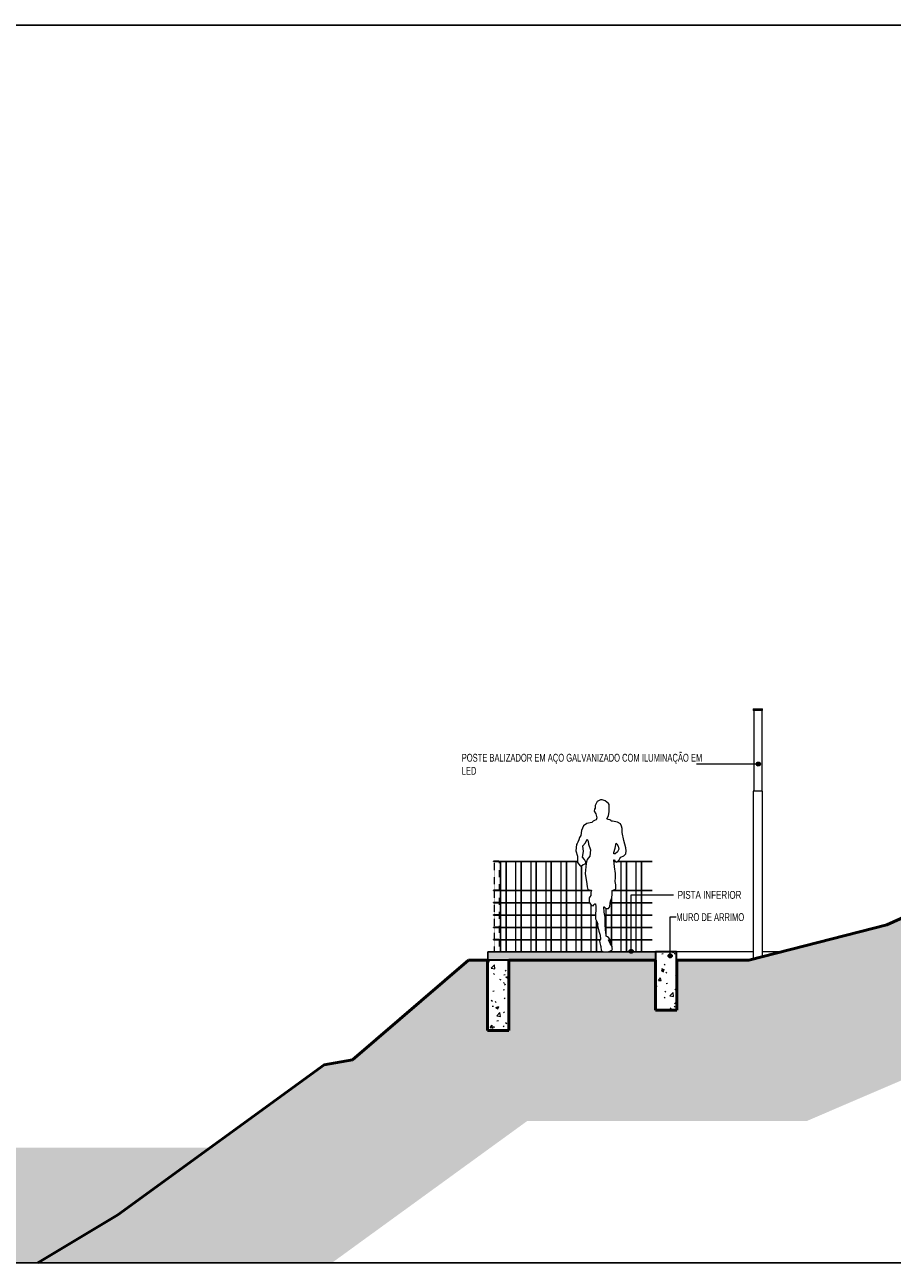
# Model space of a CAD drawing. Header units: millimetres. Extents: x -878167 to -835412, y 145619 to 160658.
# Tile 2 of 27: x -870661 to -860130, y 145619 to 160658. Entities that reach past the tile are written whole.
import ezdxf

# ---------------------------------------------------------------- set-up
doc = ezdxf.new("R2010")
doc.units = ezdxf.units.MM
doc.header["$XCLIPFRAME"] = 2
doc.linetypes.add('Tracejada', pattern=[6.35, 3.175, -3.175])
doc.linetypes.add('TRAÇO 1mm', pattern=[2, 1, -1])
for name, color, linetype, lineweight in [('A-ANNO-IDEN', 131, 'Continuous', 5), ('A-DETL', 90, 'Continuous', 5), ('A-DETL-GENF', 92, 'Continuous', 5), ('A-FLOR', 192, 'Continuous', 5), ('A-FLOR-PATT', 8, 'Continuous', 25), ('A-WALL', 113, 'Continuous', 15), ('A-WALL-PATT', 111, 'Continuous', 35), ('Balaústres', 7, 'Continuous', 5), ('Corrimão', 250, 'Continuous', 25), ('G-ANNO-REFR', 1, 'Tracejada', 5), ('G-ANNO-TEXT', 231, 'Continuous', 5), ('Guarda-corpos', 7, 'Continuous', 5), ('I-WALL', 2, 'Continuous', 15), ('S-COLS', 52, 'Continuous', 15)]:
    doc.layers.add(name, color=color, linetype=linetype, lineweight=lineweight)
doc.styles.add('Swis721 LtCn BT_2', font='swisscl.ttf', dxfattribs={"height": 95})
doc.styles.add('Swis721 LtCn BT_3', font='swisscl.ttf', dxfattribs={"width": 0.9, "height": 95})
picture_1 = doc.add_image_def('image1.png', size_in_pixel=(1000, 904))
picture_2 = doc.add_image_def('image2.png', size_in_pixel=(1556, 1639))
picture_3 = doc.add_image_def('image3.png', size_in_pixel=(1500, 1617))
pattern_1 = [(50, (-858288.28, 150900), (364.368, -31.878), [38.1, -419.1]), (355, (-858288.28, 150900), (-70.486, 382.113), [30.48, -335.28]), (100.451, (-858257.9, 150897.34), (293.885, 350.233), [32.38, -356.18]), (46.184, (-858288.3, 151001.6), (542.158, -84.086), [57.15, -628.65]), (96.636, (-858243.1, 150994.6), (474.805, 494.855), [48.57, -534.27]), (351.184, (-858288.3, 151001.6), (474.81, 494.85), [45.72, -502.92]), (21, (-858237.48, 150976.2), (303.228, -204.53), [38.1, -419.1]), (326, (-858237.48, 150976.2), (123.604, 368.376), [30.48, -335.28]), (71.451, (-858212.2, 150959.16), (426.834, 163.843), [32.38, -356.18]), (37.5, (-858288.28, 150900), (6.1766, 169.1102), [16.764, -314.452, 16.764, -323.596, -336.55]), (37.5, (-858288.28, 150900), (6.1766, 169.1102), [-671.576, 16.764, -319.786]), (7.5, (-858288.28, 150900), (133.639, 200.3615), [16.764, -177.292, 16.764, -306.832, -128.27]), (7.5, (-858288.28, 150900), (133.639, 200.3615), [-517.652, 16.764, -111.506]), (327.5, (-858401.56, 150900), (271.1818, -11.4584), [16.764, -110.236, 16.764, -379.476, -525.78]), (327.5, (-858401.56, 150900), (271.1818, -11.4584), [-523.24, 16.764, -509.016]), (317.5, (-858452.36, 150900), (296.2585, 50.853), [16.764, -148.336, 16.764, -246.38, -373.38]), (317.5, (-858452.36, 150900), (296.2585, 50.853), [-428.244, 16.764, -356.616])]

# ---------------------------------------------------------------- blocks, each defined once
blk = doc.blocks.new('Guarda-corpo - 25mm-4287790-TRECHO 1 - CORTE QUIOSQUE')
at = {"layer": 'Balaústres', "color": 55}
for p, q in [((-863237, 150150), (-863237, 150497)), ((-863173, 150497), (-863173, 149400)), ((-863173, 150497), (-863173, 150497)), ((-863173, 149400), (-863173, 150497)), ((-863237, 150000), (-863237, 150147)), ((-863237, 149850), (-863237, 149997)), ((-863237, 149700), (-863237, 149847)), ((-863237, 149550), (-863237, 149697)), ((-863237, 149400), (-863237, 149547))]:
    blk.add_line(p, q, dxfattribs=at)
blk = doc.blocks.new('Guarda-corpo - 25mm-V11-TRECHO 1 - CORTE QUIOSQUE')
at = {"layer": 'Balaústres', "color": 55}
for p, q in [((-863539, 149476), (-863539, 150045)), ((-863538, 150047), (-863538, 149475)), ((-863602, 149850), (-863602, 149925)), ((-863602, 149700), (-863602, 149847)), ((-863602, 149613), (-863602, 149697)), ((-863539, 149400), (-863539, 149417)), ((-863538, 149417), (-863538, 149400))]:
    blk.add_line(p, q, dxfattribs=at)
blk = doc.blocks.new('Guarda-corpo - 25mm-V12-TRECHO 1 - CORTE QUIOSQUE')
at = {"layer": 'Balaústres', "color": 55}
for p, q in [((-863785, 150138), (-863785, 150147)), ((-863785, 149850), (-863785, 149967)), ((-863785, 149700), (-863785, 149847)), ((-863785, 149550), (-863785, 149697)), ((-863721, 149400), (-863721, 149778)), ((-863721, 149777), (-863721, 149400)), ((-863785, 149400), (-863785, 149547))]:
    blk.add_line(p, q, dxfattribs=at)
blk = doc.blocks.new('Guarda-corpo - 25mm-V13-TRECHO 1 - CORTE QUIOSQUE')
at = {"layer": 'Balaústres', "color": 55}
for p, q in [((-863968, 150150), (-863968, 150497)), ((-863904, 149400), (-863904, 150444)), ((-863903, 150444), (-863903, 149400)), ((-863968, 150000), (-863968, 150147)), ((-863968, 149850), (-863968, 149997)), ((-863968, 149700), (-863968, 149847)), ((-863968, 149550), (-863968, 149697)), ((-863968, 149400), (-863968, 149547))]:
    blk.add_line(p, q, dxfattribs=at)
blk = doc.blocks.new('Guarda-corpo - 25mm-V14-TRECHO 1 - CORTE QUIOSQUE')
at = {"layer": 'Balaústres', "color": 55}
for p, q in [((-864881, 150150), (-864881, 150497)), ((-864816, 150497), (-864817, 150497)), ((-864817, 149400), (-864817, 150497)), ((-864816, 150497), (-864816, 149400)), ((-864881, 150000), (-864881, 150147)), ((-864881, 149850), (-864881, 149997)), ((-864881, 149700), (-864881, 149847)), ((-864881, 149550), (-864881, 149697)), ((-864881, 149400), (-864881, 149547))]:
    blk.add_line(p, q, dxfattribs=at)
blk = doc.blocks.new('Guarda-corpo - Guarda-corpo-3745203-TRECHO 1 - CORTE QUIOSQUE')
at = {"layer": 'Corrimão'}
for p, q in [((-864904, 150500), (-864970, 150500)), ((-864970, 150500), (-864970, 150497)), ((-864970, 150497), (-864904, 150497)), ((-864904, 150497), (-864904, 150500)), ((-864904, 150150), (-864970, 150150)), ((-864970, 150150), (-864970, 150147)), ((-864970, 150147), (-864904, 150147)), ((-864904, 150147), (-864904, 150150)), ((-864904, 150000), (-864970, 150000)), ((-864970, 150000), (-864970, 149997)), ((-864970, 149997), (-864904, 149997)), ((-864904, 149997), (-864904, 150000)), ((-864904, 149850), (-864970, 149850)), ((-864970, 149850), (-864970, 149847)), ((-864970, 149847), (-864904, 149847)), ((-864904, 149847), (-864904, 149850)), ((-864904, 149700), (-864970, 149700)), ((-864970, 149700), (-864970, 149697)), ((-864970, 149697), (-864904, 149697)), ((-864904, 149697), (-864904, 149700)), ((-864904, 149550), (-864970, 149550)), ((-864970, 149550), (-864970, 149547)), ((-864970, 149547), (-864904, 149547)), ((-864904, 149547), (-864904, 149550))]:
    blk.add_line(p, q, dxfattribs=at)
at = {"layer": 'Corrimão', "color": 55, "lineweight": 5}
for p, q in [((-864904, 150500), (-863950, 150500)), ((-864904, 150497), (-863949, 150497)), ((-863853, 150500), (-863838, 150500)), ((-863852, 150497), (-863839, 150497)), ((-863508, 150500), (-863490, 150500)), ((-863508, 150497), (-863485, 150497)), ((-863467, 150497), (-863046, 150497)), ((-863464, 150500), (-863046, 150500)), ((-864904, 150150), (-863789, 150150)), ((-864904, 150147), (-863782, 150147)), ((-863526, 150147), (-863046, 150147)), ((-863517, 150150), (-863046, 150150)), ((-864904, 150000), (-863808, 150000)), ((-864904, 149997), (-863806, 149997)), ((-863553, 149997), (-863046, 149997)), ((-863552, 150000), (-863046, 150000)), ((-864904, 149850), (-863734, 149850)), ((-864904, 149847), (-863734, 149847)), ((-863620, 149850), (-863046, 149850)), ((-863619, 149847), (-863046, 149847)), ((-864904, 149700), (-863704, 149700)), ((-864904, 149697), (-863703, 149697)), ((-863613, 149700), (-863046, 149700)), ((-863613, 149697), (-863046, 149697)), ((-864904, 149550), (-863671, 149550)), ((-864904, 149547), (-863671, 149547)), ((-863553, 149550), (-863046, 149550)), ((-863551, 149547), (-863046, 149547))]:
    blk.add_line(p, q, dxfattribs=at)
for name, p in [('Guarda-corpo - 25mm-V14-TRECHO 1 - CORTE QUIOSQUE', (0, 0)), ('Guarda-corpo - 25mm-4287790-TRECHO 1 - CORTE QUIOSQUE', (-1461, 0)), ('Guarda-corpo - 25mm-4287790-TRECHO 1 - CORTE QUIOSQUE', (-1278, 0)), ('Guarda-corpo - 25mm-4287790-TRECHO 1 - CORTE QUIOSQUE', (-1096, 0)), ('Guarda-corpo - 25mm-4287790-TRECHO 1 - CORTE QUIOSQUE', (-913, 0)), ('Guarda-corpo - 25mm-V13-TRECHO 1 - CORTE QUIOSQUE', (0, 0)), ('Guarda-corpo - 25mm-4287790-TRECHO 1 - CORTE QUIOSQUE', (-183, 0)), ('Guarda-corpo - 25mm-4287790-TRECHO 1 - CORTE QUIOSQUE', (0, 0)), ('Guarda-corpo - 25mm-V12-TRECHO 1 - CORTE QUIOSQUE', (0, 0)), ('Guarda-corpo - 25mm-V11-TRECHO 1 - CORTE QUIOSQUE', (0, 0))]:
    blk.add_blockref(name, p)
blk = doc.blocks.new('_EST_ PILAR BALIZADOR - 150 x 150-4215534-TRECHO 1 - CORTE QUIOSQUE')
at = {"layer": 'S-COLS'}
for p, q in [((-861817, 152350), (-861817, 152330)), ((-861817, 152350), (-861809, 152350)), ((-861809, 152330), (-861817, 152330)), ((-861812, 152330), (-861812, 151350)), ((-861809, 152350), (-861730, 152350)), ((-861730, 152330), (-861809, 152330)), ((-861730, 152350), (-861719, 152350)), ((-861719, 152330), (-861730, 152330)), ((-861719, 152350), (-861704, 152350)), ((-861704, 152330), (-861719, 152330)), ((-861709, 151350), (-861709, 152330)), ((-861704, 152330), (-861704, 152350)), ((-861704, 152350), (-861704, 152350)), ((-861704, 152330), (-861704, 152330)), ((-861817, 151350), (-861817, 149314)), ((-861809, 151350), (-861817, 151350)), ((-861730, 151350), (-861809, 151350)), ((-861719, 151350), (-861730, 151350)), ((-861704, 151350), (-861719, 151350)), ((-861704, 149343), (-861704, 151350)), ((-861704, 151350), (-861704, 151350))]:
    blk.add_line(p, q, dxfattribs=at)
blk = doc.blocks.new('_HUM_ FIGURAS HUMANAS - mann06-3635063-TRECHO 1 - CORTE QUIOSQUE')
at = {"layer": 'A-DETL-GENF'}
for p, q in [((-863737, 151177), (-863738, 151159)), ((-863738, 151159), (-863737, 151146)), ((-863711, 151227), (-863737, 151177)), ((-863672, 151247), (-863711, 151227)), ((-863650, 151247), (-863672, 151247)), ((-863628, 151240), (-863650, 151247)), ((-863615, 151236), (-863628, 151240)), ((-863573, 151202), (-863615, 151236)), ((-863567, 151189), (-863573, 151202)), ((-863566, 151105), (-863567, 151189)), ((-863745, 151131), (-863747, 151108)), ((-863747, 151108), (-863727, 151076)), ((-863737, 151146), (-863745, 151131)), ((-863724, 151003), (-863743, 150996)), ((-863727, 151076), (-863715, 151029)), ((-863721, 151017), (-863724, 151003)), ((-863715, 151029), (-863721, 151017)), ((-863595, 151016), (-863574, 151053)), ((-863579, 151007), (-863595, 151016)), ((-863557, 151003), (-863579, 151007)), ((-863574, 151053), (-863566, 151105)), ((-863548, 150996), (-863557, 151003)), ((-863901, 150874), (-863911, 150814)), ((-863879, 150931), (-863901, 150874)), ((-863837, 150959), (-863879, 150931)), ((-863778, 150972), (-863837, 150959)), ((-863769, 150979), (-863778, 150972)), ((-863762, 150988), (-863769, 150979)), ((-863743, 150996), (-863762, 150988)), ((-863541, 150988), (-863548, 150996)), ((-863524, 150986), (-863541, 150988)), ((-863506, 150984), (-863524, 150986)), ((-863464, 150973), (-863506, 150984)), ((-863430, 150953), (-863464, 150973)), ((-863417, 150927), (-863430, 150953)), ((-863408, 150899), (-863417, 150927)), ((-863408, 150874), (-863408, 150899)), ((-863408, 150848), (-863408, 150874)), ((-863965, 150703), (-863970, 150628)), ((-863956, 150717), (-863965, 150703)), ((-863946, 150731), (-863956, 150717)), ((-863936, 150760), (-863946, 150731)), ((-863927, 150788), (-863936, 150760)), ((-863918, 150801), (-863927, 150788)), ((-863911, 150814), (-863918, 150801)), ((-863886, 150687), (-863855, 150723)), ((-863855, 150723), (-863835, 150769)), ((-863835, 150769), (-863822, 150743)), ((-863822, 150743), (-863816, 150709)), ((-863816, 150709), (-863795, 150637)), ((-863493, 150659), (-863481, 150719)), ((-863481, 150719), (-863476, 150717)), ((-863476, 150717), (-863474, 150712)), ((-863474, 150712), (-863459, 150682)), ((-863388, 150753), (-863408, 150848)), ((-863364, 150662), (-863388, 150753)), ((-863970, 150628), (-863952, 150561)), ((-863952, 150561), (-863949, 150484)), ((-863889, 150551), (-863880, 150619)), ((-863864, 150523), (-863889, 150551)), ((-863880, 150619), (-863886, 150687)), ((-863800, 150561), (-863816, 150542)), ((-863795, 150637), (-863800, 150561)), ((-863509, 150605), (-863493, 150659)), ((-863509, 150597), (-863509, 150605)), ((-863509, 150589), (-863509, 150597)), ((-863501, 150591), (-863509, 150589)), ((-863493, 150589), (-863501, 150591)), ((-863465, 150613), (-863493, 150589)), ((-863449, 150649), (-863465, 150613)), ((-863459, 150682), (-863449, 150649)), ((-863436, 150535), (-863424, 150551)), ((-863424, 150551), (-863389, 150566)), ((-863389, 150566), (-863364, 150592)), ((-863359, 150627), (-863364, 150662)), ((-863364, 150592), (-863359, 150627)), ((-863949, 150484), (-863919, 150444)), ((-863919, 150444), (-863907, 150442)), ((-863907, 150442), (-863882, 150459)), ((-863882, 150459), (-863855, 150468)), ((-863848, 150488), (-863864, 150523)), ((-863845, 150472), (-863856, 150351)), ((-863855, 150468), (-863848, 150488)), ((-863841, 150488), (-863845, 150472)), ((-863837, 150505), (-863841, 150488)), ((-863832, 150523), (-863837, 150505)), ((-863816, 150542), (-863832, 150523)), ((-863503, 150432), (-863509, 150516)), ((-863509, 150516), (-863506, 150516)), ((-863506, 150516), (-863503, 150516)), ((-863503, 150516), (-863492, 150501)), ((-863490, 150352), (-863503, 150432)), ((-863492, 150501), (-863474, 150491)), ((-863474, 150491), (-863460, 150503)), ((-863460, 150503), (-863446, 150516)), ((-863446, 150516), (-863436, 150535)), ((-863856, 150351), (-863838, 150225)), ((-863492, 150254), (-863490, 150301)), ((-863487, 150213), (-863492, 150254)), ((-863489, 150323), (-863490, 150352)), ((-863490, 150301), (-863489, 150323)), ((-863838, 150225), (-863834, 150188)), ((-863834, 150188), (-863826, 150156)), ((-863826, 150156), (-863804, 150152)), ((-863804, 150152), (-863781, 150149)), ((-863786, 150135), (-863791, 150121)), ((-863791, 150121), (-863791, 150103)), ((-863791, 150103), (-863791, 150086)), ((-863781, 150149), (-863786, 150135)), ((-863535, 150054), (-863531, 150100)), ((-863531, 150100), (-863528, 150146)), ((-863528, 150146), (-863509, 150153)), ((-863509, 150153), (-863487, 150162)), ((-863487, 150187), (-863487, 150213)), ((-863487, 150162), (-863487, 150187)), ((-863810, 150054), (-863811, 150004)), ((-863811, 150004), (-863785, 149966)), ((-863800, 150069), (-863810, 150054)), ((-863791, 150086), (-863800, 150069)), ((-863785, 149966), (-863775, 149961)), ((-863775, 149961), (-863762, 149959)), ((-863762, 149959), (-863751, 149971)), ((-863751, 149971), (-863740, 149982)), ((-863740, 149982), (-863735, 149982)), ((-863735, 149982), (-863731, 149982)), ((-863731, 149982), (-863729, 149945)), ((-863564, 149941), (-863557, 149953)), ((-863557, 149953), (-863554, 149986)), ((-863554, 149986), (-863550, 150020)), ((-863550, 150020), (-863542, 150037)), ((-863542, 150037), (-863535, 150054)), ((-863728, 149909), (-863734, 149856)), ((-863734, 149856), (-863731, 149801)), ((-863731, 149801), (-863718, 149770)), ((-863729, 149945), (-863728, 149909)), ((-863627, 149882), (-863633, 149947)), ((-863633, 149947), (-863630, 149947)), ((-863630, 149947), (-863626, 149947)), ((-863614, 149823), (-863627, 149882)), ((-863626, 149947), (-863615, 149936)), ((-863615, 149936), (-863604, 149925)), ((-863613, 149778), (-863614, 149823)), ((-863604, 149925), (-863588, 149926)), ((-863588, 149926), (-863573, 149928)), ((-863573, 149928), (-863564, 149941)), ((-863718, 149770), (-863705, 149738)), ((-863707, 149728), (-863709, 149719)), ((-863709, 149719), (-863701, 149687)), ((-863705, 149738), (-863707, 149728)), ((-863701, 149687), (-863690, 149653)), ((-863690, 149653), (-863674, 149602)), ((-863614, 149738), (-863613, 149778)), ((-863612, 149667), (-863614, 149738)), ((-863601, 149605), (-863612, 149667)), ((-863677, 149540), (-863683, 149532)), ((-863683, 149532), (-863681, 149509)), ((-863681, 149509), (-863677, 149494)), ((-863671, 149548), (-863677, 149540)), ((-863674, 149602), (-863671, 149548)), ((-863601, 149599), (-863601, 149605)), ((-863601, 149592), (-863601, 149599)), ((-863588, 149582), (-863601, 149592)), ((-863573, 149573), (-863588, 149582)), ((-863553, 149503), (-863576, 149545)), ((-863576, 149545), (-863573, 149545)), ((-863558, 149556), (-863573, 149573)), ((-863573, 149545), (-863569, 149545)), ((-863569, 149545), (-863558, 149528)), ((-863544, 149539), (-863558, 149556)), ((-863558, 149528), (-863547, 149510)), ((-863531, 149463), (-863553, 149503)), ((-863550, 149526), (-863546, 149530)), ((-863546, 149519), (-863550, 149526)), ((-863547, 149510), (-863544, 149510)), ((-863546, 149530), (-863544, 149539)), ((-863541, 149513), (-863546, 149519)), ((-863544, 149510), (-863541, 149510)), ((-863541, 149512), (-863541, 149513)), ((-863541, 149510), (-863541, 149512)), ((-863677, 149494), (-863673, 149479)), ((-863673, 149479), (-863667, 149466)), ((-863667, 149466), (-863662, 149417)), ((-863662, 149417), (-863641, 149400)), ((-863641, 149400), (-863573, 149400)), ((-863573, 149400), (-863533, 149419)), ((-863533, 149419), (-863526, 149436)), ((-863528, 149442), (-863531, 149463)), ((-863526, 149436), (-863528, 149442))]:
    blk.add_line(p, q, dxfattribs=at)

msp = doc.modelspace()

# ---------------------------------------------------------------- hatches: boundary and pattern name
at = {"layer": 'A-ANNO-IDEN'}
h = msp.add_hatch(color=256, dxfattribs=at)
edge = h.paths.add_edge_path(flags=0)
edge.add_arc((-861755.52, 151680.066), 25, 0, 360)
h = msp.add_hatch(color=256, dxfattribs=at)
edge = h.paths.add_edge_path(flags=0)
edge.add_arc((-862826.268, 149351.715), 25, 0, 360)
at = {"layer": 'A-DETL-GENF'}
h = msp.add_hatch(dxfattribs=at)
h.set_pattern_fill('FP2_16', color=252, style=0, pattern_type=2)
h.set_pattern_definition([(315, (-858288.28, 150900), (224.5064, 0), [158.75, -158.75]), (315, (-858246.18, 150942.1), (224.5064, 0), [158.75, -158.75]), (315, (-858204.08, 150984.2), (224.5064, 0), [158.75, -158.75]), (45, (-858176.01, 150984.2), (0, 224.5064), [158.75, -158.75]), (45, (-858133.91, 150942.1), (0, 224.5064), [158.75, -158.75]), (45, (-858091.81, 150900), (0, 224.5064), [158.75, -158.75])])
h.paths.add_polyline_path([(-870335.975, 145622.47), (-866933.372, 145622.47), (-864562.823, 147344.775), (-861169.572, 147344.775), (-853779.841, 150517.654), (-839006.874, 150517.654), (-839006.874, 152000), (-840118.566, 152000), (-840118.566, 151730), (-841317.842, 151784.162), (-842517.601, 151826.293), (-843717.721, 151856.39), (-844918.083, 151874.449), (-846118.566, 151880.469), (-847319.049, 151874.449), (-848519.411, 151856.39), (-849719.532, 151826.293), (-850919.291, 151784.162), (-852118.566, 151730), (-852118.986, 152000), (-853833.982, 152000), (-853833.982, 151400), (-854083.065, 151400), (-854083.065, 151834.224), (-855023.045, 151834.224), (-855871.839, 151684.559), (-855674.957, 151298.156), (-855674.957, 151142.526), (-856258.74, 151142.526), (-856258.74, 151279.201), (-856109.525, 151572.053), (-860195.627, 149727.469), (-861871.687, 149300), (-862744.645, 149300), (-862744.645, 148691.447), (-863004.645, 148691.447), (-863004.744, 149300), (-864784.645, 149300), (-864784.645, 148446.405), (-865044.645, 148446.405), (-865044.645, 149300), (-865274.29, 149300), (-866681.646, 148088.889), (-867024.433, 148028.446), (-869532.386, 146206.312), (-870504.062, 145622.47)], flags=0)
msp.add_hatch(color=254, dxfattribs=at).paths.add_polyline_path([(-872103.888, 145622.47), (-870504.062, 145622.47), (-869532.386, 146206.312), (-868409.163, 147022.381), (-878167.345, 147022.381), (-878167.345, 145622.47)], flags=0)
at = {"layer": 'A-FLOR-PATT', "lineweight": 5}
h = msp.add_hatch(dxfattribs=at)
h.set_pattern_fill('FP2_8', color=256, style=0, pattern_type=2)
h.set_pattern_definition([(50, (-858288.28, 150900), (72.87376, -6.37607), [7.62, -83.82]), (355, (-858288.28, 150900), (-14.097, 76.42244), [6.096, -67.056]), (100.451, (-858282.21, 150899.47), (58.777, 70.0469), [6.476, -71.236]), (46.184, (-858288.28, 150920.32), (108.4314, -16.8175), [11.43, -125.73]), (96.636, (-858279.24, 150918.92), (94.961, 98.9709), [9.714, -106.854]), (351.184, (-858288.28, 150920.32), (94.9623, 98.9702), [9.144, -100.584]), (21, (-858278.12, 150915.24), (60.64565, -40.90654), [7.62, -83.82]), (326, (-858278.12, 150915.24), (24.7208, 73.6749), [6.096, -67.056]), (71.451, (-858273.07, 150911.83), (85.3669, 32.76874), [6.476, -71.236]), (37.5, (-858288.28, 150900), (1.23552, 33.82243), [3.353, -62.89, 3.353, -64.719, -67.31]), (37.5, (-858288.28, 150900), (1.23552, 33.82243), [-134.315, 3.353, -63.957]), (7.5, (-858288.28, 150900), (26.72815, 40.07255), [3.353, -35.458, 3.353, -61.366, -25.654]), (7.5, (-858288.28, 150900), (26.72815, 40.07255), [-103.53, 3.353, -22.301]), (327.5, (-858310.938, 150900), (54.23632, -2.29212), [3.353, -22.047, 3.353, -75.895, -105.156]), (327.5, (-858310.938, 150900), (54.23632, -2.29212), [-104.648, 3.353, -101.803]), (317.5, (-858321.1, 150900), (59.25158, 10.17014), [3.353, -29.667, 3.353, -49.276, -74.676]), (317.5, (-858321.1, 150900), (59.25158, 10.17014), [-85.649, 3.353, -71.323])])
h.paths.add_polyline_path([(-863482.168, 149300), (-863004.645, 149300.003), (-863004.645, 149400), (-865038.859, 149400), (-865038.859, 149300), (-864784.576, 149300)], flags=0)
at = {"layer": 'A-WALL-PATT', "lineweight": 5}
h = msp.add_hatch(dxfattribs=at)
h.set_pattern_fill('FP2_11', color=256, style=0, pattern_type=2)
h.set_pattern_definition(pattern_1)
h.paths.add_polyline_path([(-862926.972, 148691.447), (-862750.368, 148691.447), (-862750.387, 149400), (-863004.645, 149399.997), (-863004.645, 148691.447)], flags=0)
h = msp.add_hatch(dxfattribs=at)
h.set_pattern_fill('FP2_11', color=256, style=0, pattern_type=2)
h.set_pattern_definition(pattern_1)
h.paths.add_polyline_path([(-865038.859, 148446.405), (-864784.645, 148446.405), (-864784.645, 149300), (-865038.859, 149300), (-865038.859, 148491.067)], flags=0)
at = {"layer": 'G-ANNO-TEXT'}
h = msp.add_hatch(color=7, dxfattribs=at)
edge = h.paths.add_edge_path(flags=0)
edge.add_arc((-863299.477, 149407.387), 25, 0, 360)

# ---------------------------------------------------------------- linework, layer by layer
at = {"layer": 'A-ANNO-IDEN'}
for p, q in [((-861755.52, 151680.066), (-862508.025, 151679.816)), ((-862826.268, 149823.667), (-862752.271, 149823.667)), ((-862826.268, 149351.715), (-862826.268, 149823.667))]:
    msp.add_line(p, q, dxfattribs=at)
for centre in [(-861755.52, 151680.066), (-862826.268, 149351.715)]:
    msp.add_circle(centre, 25, dxfattribs=at)
at = {"layer": 'A-DETL', "lineweight": 50}
for p, q in [((-856109.525, 151572.053), (-860195.627, 149727.469)), ((-860195.627, 149727.469), (-861871.687, 149300)), ((-865274.29, 149300), (-866681.646, 148088.889)), ((-865044.645, 149300), (-865274.29, 149300)), ((-865044.645, 148446.405), (-865044.645, 149300)), ((-863004.645, 149300), (-864784.645, 149300)), ((-864784.645, 149300), (-864784.645, 148446.405)), ((-863004.645, 148691.447), (-863004.645, 149300)), ((-861871.687, 149300), (-862744.645, 149300)), ((-862744.645, 149300), (-862744.645, 148691.447)), ((-862744.645, 148691.447), (-863004.645, 148691.447)), ((-864784.645, 148446.405), (-865044.645, 148446.405)), ((-867024.433, 148028.446), (-869532.386, 146206.312)), ((-866681.646, 148088.889), (-867024.433, 148028.446)), ((-869532.386, 146206.312), (-870504.062, 145622.47))]:
    msp.add_line(p, q, dxfattribs=at)
at = {"layer": 'A-DETL', "linetype": 'TRAÇO 1mm'}
for p, q in [((-864963.698, 150495), (-864963.698, 149400)), ((-864903.698, 150500), (-864903.698, 149400))]:
    msp.add_line(p, q, dxfattribs=at)
at = {"layer": 'A-FLOR', "lineweight": 25}
for p, q in [((-865038.859, 149400), (-865038.859, 149300)), ((-863640.989, 149400), (-865038.859, 149400)), ((-863004.645, 149400), (-863573.281, 149400))]:
    msp.add_line(p, q, dxfattribs=at)
at = {"layer": 'A-WALL', "lineweight": 35}
msp.add_line((-864784.645, 149300), (-865038.859, 149300), dxfattribs=at)
at = {"layer": 'G-ANNO-TEXT', "color": 7}
for p, q in [((-863299.477, 150091.966), (-862784.268, 150091.966)), ((-863299.477, 149407.387), (-863299.477, 150091.966))]:
    msp.add_line(p, q, dxfattribs=at)
msp.add_circle((-863299.477, 149407.387), 25, dxfattribs=at)
at = {"layer": 'I-WALL', "lineweight": 35}
for p, q in [((-863004.645, 149400), (-863004.645, 149300)), ((-862750.368, 149400), (-863004.645, 149400)), ((-862750.368, 148691.447), (-862750.368, 149400)), ((-865038.859, 149300), (-865038.859, 148446.405))]:
    msp.add_line(p, q, dxfattribs=at)
at = {"layer": 'I-WALL'}
for p, q in [((-861816.469, 149400), (-862750.368, 149400)), ((-861479.598, 149400), (-861703.944, 149400))]:
    msp.add_line(p, q, dxfattribs=at)

# ---------------------------------------------------------------- block references
at = {"layer": 'A-DETL-GENF'}
msp.add_blockref('_HUM_ FIGURAS HUMANAS - mann06-3635063-TRECHO 1 - CORTE QUIOSQUE', (0, 0), dxfattribs=at)
at = {"layer": 'Guarda-corpos', "color": 55}
msp.add_blockref('Guarda-corpo - Guarda-corpo-3745203-TRECHO 1 - CORTE QUIOSQUE', (0, 0), dxfattribs=at)
at = {"layer": 'S-COLS'}
msp.add_blockref('_EST_ PILAR BALIZADOR - 150 x 150-4215534-TRECHO 1 - CORTE QUIOSQUE', (0, 0), dxfattribs=at)

# ---------------------------------------------------------------- texts
at = {"layer": 'A-ANNO-IDEN', "char_height": 95, "attachment_point": 1, "style": 'Swis721 LtCn BT_3'}
for s, insert, width in [('POSTE BALIZADOR EM AÇO GALVANIZADO COM ILUMINAÇÃO EM', (-865356.525, 151804.582), 3448.85962), ('LED', (-865356.525, 151645.832), 205.63284), ('MURO DE ARRIMO', (-862752.271, 149869.182), 974.05031)]:
    msp.add_mtext(s, dxfattribs=dict(at, insert=insert, width=width))
at = {"layer": 'G-ANNO-TEXT', "color": 7, "insert": (-862734.268, 150139.466), "char_height": 95, "width": 921.94063, "attachment_point": 1, "style": 'Swis721 LtCn BT_2'}
msp.add_mtext('PISTA INFERIOR', dxfattribs=at)

# ---------------------------------------------------------------- pictures from other files: only their frames are drawn
at = {"layer": 'G-ANNO-REFR'}
image = msp.add_image(picture_3, insert=(-857186.931, 151448.631), size_in_units=(3710.145, 4000), rotation=0, dxfattribs=at)
image.set_boundary_path([(-8482.01805, 3972.00604), (-8482.01805, -2106.5771), (7349.9598, -2106.5771), (7349.9598, 3972.00604), (-8482.01805, 3972.00604)])
image.dxf.flags = 15
image = msp.add_image(picture_2, insert=(-853629.823, 151908.178), size_in_units=(6644.068, 7000), rotation=0, dxfattribs=at)
image.set_boundary_path([(-5746.36477, 3110.6263), (-5746.36477, -410.10796), (3424.50077, -410.10796), (3424.50077, 3110.6263), (-5746.36477, 3110.6263)])
image.dxf.flags = 15
image = msp.add_image(picture_1, insert=(-864655.23, 149590.176), size_in_units=(8716.252, 7883.73), rotation=0, dxfattribs=at)
image.set_boundary_path([(-1550.13622, 1358.9007), (-1550.13622, -365.3047), (2942.53869, -365.3047), (2942.53869, 1358.9007), (-1550.13622, 1358.9007)])
image.dxf.flags = 15

doc.saveas('drawing.dxf')
